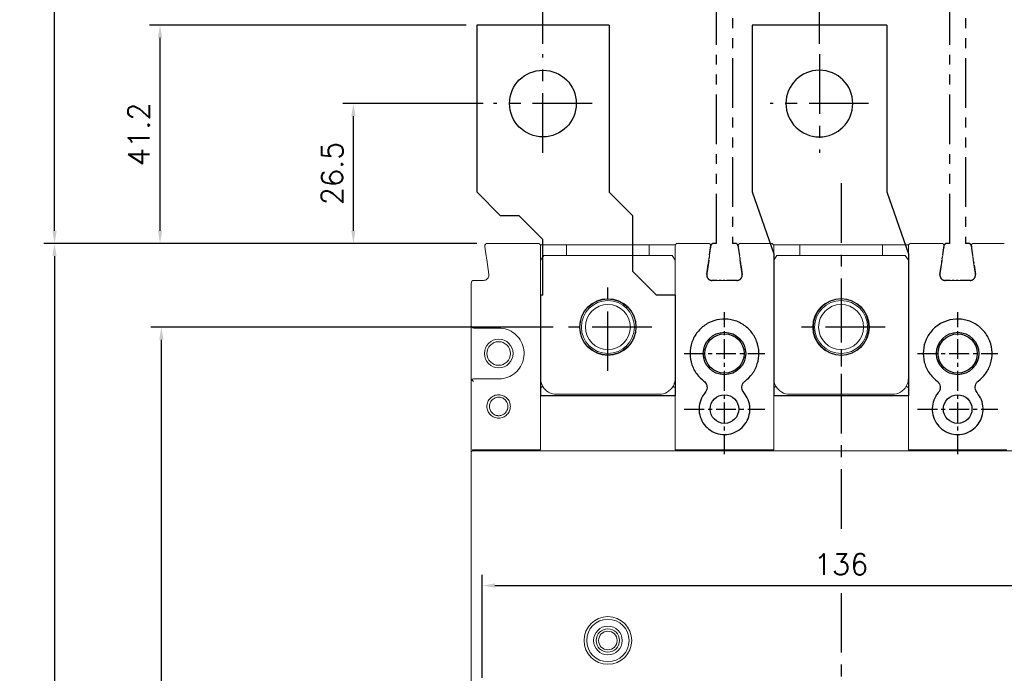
# Model space of a CAD drawing. Extents: x -2230 to 2710, y -907 to 1834.
# Tile 19 of 23: x -1012 to -826, y 1420 to 1544. Entities that reach past the tile are written whole.
import ezdxf

# ---------------------------------------------------------------- set-up
doc = ezdxf.new("R2010")
doc.units = 0
doc.header["$LTSCALE"] = 3
doc.header["$MEASUREMENT"] = 0
doc.linetypes.add('CENTER', pattern=[2, 1.25, -0.25, 0.25, -0.25])
doc.linetypes.add('PHANTOM2', pattern=[1.25, 0.625, -0.125, 0.125, -0.125, 0.125, -0.125])
doc.layers.get('0').update_dxf_attribs({"linetype": 'CONTINUOUS'})
doc.layers.get('Defpoints').update_dxf_attribs({"linetype": 'CONTINUOUS'})
for name, color, linetype in [('ce', 4, 'CENTER'), ('cen', 1, 'CENTER'), ('di', 3, 'CONTINUOUS'), ('DIM', 3, 'CONTINUOUS'), ('dwg', 7, 'CONTINUOUS'), ('TOP', 7, 'CONTINUOUS')]:
    doc.layers.add(name, color=color, linetype=linetype)
doc.styles.add('KIM', font='ROMANS.shx', dxfattribs={"height": 5, "bigfont": 'GSG1.shx'})
doc.styles.get("Standard").update_dxf_attribs({"font": 'romans.shx', "height": 4, "bigfont": 'ghs.shx'})
doc.dimstyles.new('STANDARD$0', dxfattribs={"dimtxt": 5, "dimasz": 5, "dimexe": 1, "dimexo": 2, "dimgap": 2, "dimtad": 1, "dimdec": 4, "dimzin": 12, "dimdsep": 46, "dimtxsty": 'KIM', "dimcen": -1, "dimdle": 0.1, "dimadec": 0, "dimazin": 0, "dimtfac": 1, "dimtdec": 4, "dimtmove": 0, "dimatfit": 3, "dimfxl": 0, "dimtolj": 1, "dimtzin": 0, "dimarcsym": 0})

# ---------------------------------------------------------------- blocks, each defined once
blk = doc.blocks.new('fsadfsafas')
at = {"layer": 'cen', "ltscale": 3}
for p, q in [((614, 610.86), (614, 629.46)), ((623.3, 620.16), (604.7, 620.16)), ((626.25, 569.66), (626.25, 586.26)), ((634.55, 577.96), (617.95, 577.96))]:
    blk.add_line(p, q, dxfattribs=at)
at = {"layer": 'dwg'}
for p, q in [((626.5, 634.96), (601.5, 634.96)), ((601.5, 634.96), (601.5, 603.46)), ((626.5, 634.96), (626.5, 603.41)), ((601.5, 603.46), (606, 598.96)), ((626.5, 603.41), (630.95, 598.96)), ((609.5, 598.96), (606, 598.96)), ((609.5, 598.96), (614, 594.46)), ((630.95, 588.46), (630.95, 598.96)), ((614, 583.96), (614, 594.46)), ((635.45, 583.96), (630.95, 588.46)), ((614, 583.96), (613.55, 583.96)), ((613.55, 583.96), (613.55, 564.96)), ((638.95, 583.96), (635.45, 583.96)), ((638.95, 583.96), (638.95, 564.96)), ((638.95, 564.96), (613.55, 564.96))]:
    blk.add_line(p, q, dxfattribs=at)
for centre, radius in [((614, 620.16), 6.3), ((626.25, 577.96), 5.3)]:
    blk.add_circle(centre, radius, dxfattribs=at)
blk = doc.blocks.new('fsadfadsfas')
at = {"layer": 'cen', "ltscale": 3}
for p, q in [((1428.96, 638.76), (1428.96, 655.36)), ((1437.26, 647.06), (1420.66, 647.06)), ((1424.86, 595.56), (1424.86, 614.16)), ((1434.16, 604.86), (1415.56, 604.86))]:
    blk.add_line(p, q, dxfattribs=at)
at = {"layer": 'dwg'}
for p, q in [((1416.26, 633.26), (1416.26, 660.06)), ((1441.66, 660.06), (1416.26, 660.06)), ((1441.66, 633.26), (1441.66, 660.06)), ((1412.16, 621.56), (1416.26, 633.26)), ((1437.56, 621.56), (1441.66, 633.26)), ((1412.16, 590.06), (1412.16, 621.56)), ((1437.56, 590.06), (1437.56, 621.56)), ((1437.56, 590.06), (1412.16, 590.06))]:
    blk.add_line(p, q, dxfattribs=at)
for centre, radius in [((1428.96, 647.06), 5.3), ((1424.86, 604.86), 6.3)]:
    blk.add_circle(centre, radius, dxfattribs=at)
blk = doc.blocks.new('*D13')
at = {"layer": 'Defpoints', "color": 0}
for p in [(-861.06, 1631.81), (-913.21, 1537.18), (-861.06, 1537.18)]:
    blk.add_point(p, dxfattribs=at)
at = {"layer": 'di'}
for p, q in [((-913.21, 1539.18), (-913.21, 1633.81)), ((-861.06, 1539.18), (-861.06, 1633.81)), ((-910.81, 1631.81), (-863.46, 1631.81))]:
    blk.add_line(p, q, dxfattribs=at)
for points in [[(-910.81, 1632.21), (-910.81, 1631.41), (-913.21, 1631.81)], [(-863.46, 1632.21), (-863.46, 1631.41), (-861.06, 1631.81)]]:
    blk.add_solid(points, dxfattribs=at)
at = {"layer": 'di', "insert": (-887.13, 1635.81), "char_height": 4, "attachment_point": 5}
blk.add_mtext('\\A1;52.2', dxfattribs=at)
blk = doc.blocks.new('*D14')
at = {"layer": 'Defpoints', "color": 0}
for p in [(-808.86, 1631.81), (-861.06, 1537.18), (-808.86, 1537.18)]:
    blk.add_point(p, dxfattribs=at)
at = {"layer": 'di'}
for p, q in [((-861.06, 1539.18), (-861.06, 1633.81)), ((-808.86, 1539.18), (-808.86, 1633.81)), ((-858.66, 1631.81), (-811.26, 1631.81))]:
    blk.add_line(p, q, dxfattribs=at)
for points in [[(-858.66, 1632.21), (-858.66, 1631.41), (-861.06, 1631.81)], [(-811.26, 1632.21), (-811.26, 1631.41), (-808.86, 1631.81)]]:
    blk.add_solid(points, dxfattribs=at)
at = {"layer": 'di', "insert": (-834.96, 1635.81), "char_height": 4, "attachment_point": 5}
blk.add_mtext('\\A1;52.2', dxfattribs=at)
blk = doc.blocks.new('*D22')
at = {"layer": 'Defpoints', "color": 0}
for p in [(-923.68, 1501.48), (-1005.37, 1244.88), (-923.68, 1244.88)]:
    blk.add_point(p, dxfattribs=at)
at = {"layer": 'di'}
for p, q in [((-925.68, 1501.48), (-1007.37, 1501.48)), ((-1005.37, 1499.08), (-1005.37, 1247.28)), ((-925.68, 1244.88), (-1007.37, 1244.88))]:
    blk.add_line(p, q, dxfattribs=at)
for points in [[(-1005.77, 1499.08), (-1004.97, 1499.08), (-1005.37, 1501.48)], [(-1005.77, 1247.28), (-1004.97, 1247.28), (-1005.37, 1244.88)]]:
    blk.add_solid(points, dxfattribs=at)
at = {"layer": 'di', "insert": (-1009.37, 1373.18), "char_height": 4, "attachment_point": 5, "rotation": 90}
blk.add_mtext('\\A1;257', dxfattribs=at)
blk = doc.blocks.new('*D23')
at = {"layer": 'Defpoints', "color": 0}
for p in [(-985.21, 1485.68), (-909.26, 1485.68), (-909.26, 1260.68)]:
    blk.add_point(p, dxfattribs=at)
at = {"layer": 'di'}
for p, q in [((-911.26, 1485.68), (-987.21, 1485.68)), ((-985.21, 1263.08), (-985.21, 1483.28)), ((-911.26, 1260.68), (-987.21, 1260.68))]:
    blk.add_line(p, q, dxfattribs=at)
for points in [[(-985.61, 1483.28), (-984.81, 1483.28), (-985.21, 1485.68)], [(-985.61, 1263.08), (-984.81, 1263.08), (-985.21, 1260.68)]]:
    blk.add_solid(points, dxfattribs=at)
at = {"layer": 'di', "insert": (-989.21, 1373.18), "char_height": 4, "attachment_point": 5, "rotation": 90}
blk.add_mtext('\\A1;225', dxfattribs=at)
blk = doc.blocks.new('*D25')
at = {"layer": 'Defpoints', "color": 0}
for p in [(-985.46, 1542.68), (-925.71, 1542.68), (-923.68, 1501.48)]:
    blk.add_point(p, dxfattribs=at)
at = {"layer": 'di'}
for p, q in [((-927.71, 1542.68), (-987.46, 1542.68)), ((-985.46, 1503.88), (-985.46, 1540.28)), ((-925.68, 1501.48), (-987.46, 1501.48))]:
    blk.add_line(p, q, dxfattribs=at)
for points in [[(-985.86, 1540.28), (-985.06, 1540.28), (-985.46, 1542.68)], [(-985.86, 1503.88), (-985.06, 1503.88), (-985.46, 1501.48)]]:
    blk.add_solid(points, dxfattribs=at)
at = {"layer": 'di', "insert": (-989.46, 1522.08), "char_height": 4, "attachment_point": 5, "rotation": 90}
blk.add_mtext('\\A1;41.2', dxfattribs=at)
blk = doc.blocks.new('*D43')
at = {"layer": 'Defpoints', "color": 0}
for p in [(-948.98, 1527.88), (-922.51, 1527.88), (-923.68, 1501.48)]:
    blk.add_point(p, dxfattribs=at)
at = {"layer": 'di'}
for p, q in [((-924.51, 1527.88), (-950.98, 1527.88)), ((-948.98, 1503.88), (-948.98, 1525.48)), ((-925.68, 1501.48), (-950.98, 1501.48))]:
    blk.add_line(p, q, dxfattribs=at)
for points in [[(-949.38, 1525.48), (-948.58, 1525.48), (-948.98, 1527.88)], [(-949.38, 1503.88), (-948.58, 1503.88), (-948.98, 1501.48)]]:
    blk.add_solid(points, dxfattribs=at)
at = {"layer": 'di', "insert": (-952.98, 1514.68), "char_height": 4, "attachment_point": 5, "rotation": 90}
blk.add_mtext('\\A1;26.5', dxfattribs=at)
blk = doc.blocks.new('*D45')
at = {"layer": 'Defpoints', "color": 0}
for p in [(-789.25, 1436.86), (-924.67, 1417.44), (-789.25, 1417.25)]:
    blk.add_point(p, dxfattribs=at)
at = {"layer": 'di'}
for p, q in [((-924.67, 1419.44), (-924.67, 1438.86)), ((-789.25, 1419.25), (-789.25, 1438.86)), ((-922.27, 1436.86), (-791.65, 1436.86))]:
    blk.add_line(p, q, dxfattribs=at)
for points in [[(-922.27, 1437.26), (-922.27, 1436.46), (-924.67, 1436.86)], [(-791.65, 1437.26), (-791.65, 1436.46), (-789.25, 1436.86)]]:
    blk.add_solid(points, dxfattribs=at)
at = {"layer": 'di', "insert": (-856.96, 1440.86), "char_height": 4, "attachment_point": 5}
blk.add_mtext('\\A1;136', dxfattribs=at)
blk = doc.blocks.new('ftuseduets')
at = {"layer": 'DIM', "color": 4, "linetype": 'PHANTOM2', "ltscale": 0.2}
for p, q in [((507.828, 171.36), (507.984, 172.446)), ((509.005, 172.446), (509.163, 171.361))]:
    blk.add_line(p, q, dxfattribs=at)
for centre, radius, start, end in [((508.083, 172.432), 0.1, 90, 171.87), ((508.907, 172.432), 0.1, 8.2422, 90), ((508.026, 171.332), 0.2, 171.87, 270), ((508.965, 171.332), 0.2, 270, 8.2422)]:
    blk.add_arc(centre, radius, start, end, dxfattribs=at)
at = {"layer": 'TOP', "color": 4, "linetype": 'PHANTOM2'}
for p, q in [((508.196, 172.532), (508.196, 194.532)), ((508.796, 194.532), (508.196, 194.532)), ((508.796, 194.532), (508.796, 172.532)), ((508.796, 186.258), (508.796, 186.863)), ((508.196, 186.056), (508.196, 185.45)), ((508.796, 185.45), (508.796, 186.056)), ((508.156, 185.032), (508.136, 185.032)), ((508.136, 185.032), (508.136, 184.965)), ((508.136, 184.958), (508.136, 184.936)), ((508.136, 184.928), (508.136, 184.906)), ((508.136, 184.899), (508.136, 184.832)), ((508.136, 184.632), (508.136, 184.832)), ((508.156, 184.832), (508.136, 184.832)), ((508.165, 185.032), (508.158, 185.032)), ((508.165, 184.832), (508.158, 184.832)), ((508.174, 185.032), (508.167, 185.032)), ((508.174, 184.832), (508.167, 184.832)), ((508.196, 185.032), (508.176, 185.032)), ((508.196, 184.832), (508.176, 184.832)), ((508.796, 185.032), (508.816, 185.032)), ((508.796, 184.832), (508.816, 184.832)), ((508.818, 185.032), (508.825, 185.032)), ((508.818, 184.832), (508.825, 184.832)), ((508.827, 185.032), (508.834, 185.032)), ((508.827, 184.832), (508.834, 184.832)), ((508.836, 185.032), (508.856, 185.032)), ((508.836, 184.832), (508.856, 184.832)), ((508.856, 185.032), (508.856, 184.965)), ((508.856, 184.958), (508.856, 184.936)), ((508.856, 184.928), (508.856, 184.906)), ((508.856, 184.899), (508.856, 184.832)), ((508.856, 184.632), (508.856, 184.832)), ((508.136, 184.543), (508.136, 184.61)), ((508.136, 184.454), (508.136, 184.521)), ((508.136, 184.232), (508.136, 184.432)), ((508.856, 184.543), (508.856, 184.61)), ((508.856, 184.454), (508.856, 184.521)), ((508.856, 184.232), (508.856, 184.432)), ((508.136, 184.232), (508.136, 184.165)), ((508.156, 184.232), (508.136, 184.232)), ((508.136, 184.158), (508.136, 184.136)), ((508.136, 184.128), (508.136, 184.106)), ((508.136, 184.099), (508.136, 184.032)), ((508.156, 184.032), (508.136, 184.032)), ((508.165, 184.232), (508.158, 184.232)), ((508.165, 184.032), (508.158, 184.032)), ((508.174, 184.232), (508.167, 184.232)), ((508.174, 184.032), (508.167, 184.032)), ((508.196, 184.232), (508.176, 184.232)), ((508.196, 184.032), (508.176, 184.032)), ((508.796, 184.232), (508.816, 184.232)), ((508.796, 184.032), (508.816, 184.032)), ((508.818, 184.232), (508.825, 184.232)), ((508.818, 184.032), (508.825, 184.032)), ((508.827, 184.232), (508.834, 184.232)), ((508.827, 184.032), (508.834, 184.032)), ((508.836, 184.232), (508.856, 184.232)), ((508.836, 184.032), (508.856, 184.032)), ((508.856, 184.232), (508.856, 184.165)), ((508.856, 184.158), (508.856, 184.136)), ((508.856, 184.128), (508.856, 184.106)), ((508.856, 184.099), (508.856, 184.032))]:
    blk.add_line(p, q, dxfattribs=at)
at = {"layer": 'TOP', "color": 4, "linetype": 'PHANTOM2', "ltscale": 0.2}
for p, q in [((508.196, 172.532), (508.083, 172.532)), ((508.907, 172.532), (508.796, 172.532)), ((508.833, 172.532), (508.796, 172.532)), ((508.85, 172.532), (508.838, 172.532)), ((508.867, 172.532), (508.854, 172.532)), ((508.907, 172.532), (508.871, 172.532)), ((508.965, 171.132), (508.026, 171.132))]:
    blk.add_line(p, q, dxfattribs=at)
blk = doc.blocks.new('123126')
at = {"layer": 'ce'}
blk.add_blockref('ftuseduets', (-1607.61, 1643.428), dxfattribs=at)
blk = doc.blocks.new('*D118')
at = {"layer": 'Defpoints', "color": 0}
for p in [(-1005.37, 1611.48), (-880.46, 1611.48), (-923.68, 1501.48)]:
    blk.add_point(p, dxfattribs=at)
at = {"layer": 'di'}
for p, q in [((-882.46, 1611.48), (-1007.37, 1611.48)), ((-1005.37, 1503.88), (-1005.37, 1609.08)), ((-925.68, 1501.48), (-1007.37, 1501.48))]:
    blk.add_line(p, q, dxfattribs=at)
for points in [[(-1005.77, 1609.08), (-1004.97, 1609.08), (-1005.37, 1611.48)], [(-1005.77, 1503.88), (-1004.97, 1503.88), (-1005.37, 1501.48)]]:
    blk.add_solid(points, dxfattribs=at)
at = {"layer": 'di', "insert": (-1009.37, 1556.48), "char_height": 4, "attachment_point": 5, "rotation": 90}
blk.add_mtext('\\A1;110', dxfattribs=at)

msp = doc.modelspace()

# ---------------------------------------------------------------- linework, layer by layer
at = {"color": 7, "linetype": 'Continuous', "lineweight": 15}
for p, q in [((-923.683, 1501.484), (-914.159, 1501.484)), ((-913.701, 1501.184), (-908.759, 1501.184)), ((-908.759, 1501.184), (-908.759, 1499.184)), ((-893.159, 1501.184), (-908.759, 1501.184)), ((-893.159, 1499.184), (-893.159, 1501.184)), ((-893.159, 1501.184), (-888.218, 1501.184)), ((-887.759, 1501.484), (-882.036, 1501.484)), ((-875.883, 1501.484), (-870.159, 1501.484)), ((-864.759, 1501.184), (-869.701, 1501.184)), ((-864.759, 1501.184), (-864.759, 1499.184)), ((-849.159, 1501.184), (-864.759, 1501.184)), ((-849.159, 1499.184), (-849.159, 1501.184)), ((-844.218, 1501.184), (-849.159, 1501.184)), ((-843.759, 1501.484), (-838.036, 1501.484)), ((-831.883, 1501.484), (-826.159, 1501.484)), ((-923.422, 1495.625), (-923.821, 1498.413)), ((-913.059, 1499.184), (-913.659, 1498.334)), ((-913.659, 1498.484), (-913.659, 1475.984)), ((-913.059, 1499.184), (-888.859, 1499.184)), ((-888.259, 1498.334), (-888.859, 1499.184)), ((-888.259, 1475.984), (-888.259, 1498.484)), ((-881.898, 1498.413), (-882.296, 1495.625)), ((-881.872, 1498.296), (-882.296, 1495.325)), ((-876.047, 1498.296), (-875.622, 1495.325)), ((-875.622, 1495.625), (-876.021, 1498.413)), ((-869.059, 1499.184), (-869.659, 1498.334)), ((-869.659, 1498.484), (-869.659, 1475.984)), ((-869.059, 1499.184), (-844.859, 1499.184)), ((-844.259, 1498.334), (-844.859, 1499.184)), ((-844.259, 1475.984), (-844.259, 1498.484)), ((-837.898, 1498.413), (-838.296, 1495.625)), ((-837.872, 1498.296), (-838.296, 1495.325)), ((-832.047, 1498.296), (-831.622, 1495.325)), ((-831.622, 1495.625), (-832.021, 1498.413)), ((-926.759, 1485.984), (-926.759, 1493.984)), ((-926.259, 1494.484), (-924.412, 1494.484)), ((-881.306, 1494.484), (-876.612, 1494.484)), ((-837.306, 1494.484), (-832.612, 1494.484)), ((-926.759, 1475.384), (-926.759, 1485.984)), ((-921.559, 1485.484), (-926.259, 1485.484)), ((-926.759, 1461.984), (-926.759, 1475.384)), ((-926.259, 1475.884), (-921.559, 1475.884)), ((-913.659, 1462.484), (-913.659, 1474.181)), ((-888.259, 1462.484), (-888.259, 1474.181)), ((-869.659, 1462.484), (-869.659, 1474.181)), ((-844.259, 1462.484), (-844.259, 1474.181)), ((-910.659, 1472.984), (-891.259, 1472.984)), ((-866.659, 1472.984), (-847.259, 1472.984)), ((-926.478, 1462.484), (-926.478, 1462.283)), ((-926.31, 1462.484), (-926.478, 1462.484)), ((-926.459, 1462.284), (-787.459, 1462.284)), ((-926.31, 1462.484), (-913.659, 1462.484)), ((-888.259, 1462.484), (-869.659, 1462.484)), ((-844.259, 1462.484), (-825.659, 1462.484)), ((-926.759, 1461.719), (-926.759, 1461.984)), ((-926.759, 1284.649), (-926.759, 1461.719))]:
    msp.add_line(p, q, dxfattribs=at)
at = {"color": 7, "linetype": 'Continuous', "lineweight": 15, "flags": 128}
for points in [[(-881.541, 1500.613), (-881.537, 1500.72), (-881.554, 1500.817)], [(-837.541, 1500.613), (-837.537, 1500.72), (-837.554, 1500.817)]]:
    msp.add_lwpolyline(points, dxfattribs=at)
at = {"color": 7, "linetype": 'Continuous', "lineweight": 15}
for centre, radius in [((-900.959, 1485.684), 5.35), ((-900.959, 1485.684), 5), ((-856.959, 1485.684), 5.35), ((-856.959, 1485.684), 5), ((-900.959, 1485.684), 4.25), ((-856.959, 1485.684), 4.25), ((-921.559, 1480.684), 2.7), ((-921.559, 1480.684), 2.225), ((-900.959, 1426.484), 4.5), ((-900.959, 1426.484), 4), ((-900.959, 1426.484), 2.7), ((-900.959, 1426.484), 2.2), ((-900.959, 1426.484), 1.75)]:
    msp.add_circle(centre, radius, dxfattribs=at)
for centre, radius in [((-878.959, 1480.684), 4), ((-834.959, 1480.684), 4), ((-878.959, 1480.684), 3.7), ((-834.959, 1480.684), 3.7), ((-878.959, 1470.184), 2.7), ((-834.959, 1470.184), 2.7)]:
    msp.add_circle(centre, radius)
for centre, radius, start, end in [((-923.683, 1500.984), 0.5, 90, 188.1301), ((-914.159, 1500.984), 0.5, 0, 90), ((-887.759, 1500.984), 0.5, 90, 180), ((-882.036, 1500.984), 0.5, 351.8699, 90), ((-875.883, 1500.984), 0.5, 90, 188.1301), ((-870.159, 1500.984), 0.5, 0, 90), ((-843.759, 1500.984), 0.5, 90, 180), ((-838.036, 1500.984), 0.5, 351.8699, 90), ((-831.883, 1500.984), 0.5, 90, 188.1301), ((-875.883, 1500.684), 0.5, 149.25665, 188.1301), ((-831.883, 1500.684), 0.5, 149.25665, 188.1301), ((-926.259, 1493.984), 0.5, 90, 180), ((-926.259, 1485.984), 0.5, 180, 270), ((-926.259, 1475.384), 0.5, 137.9984, 180), ((-910.659, 1475.984), 3, 210.11955, 270), ((-891.259, 1475.984), 3, 270, 330.26227), ((-866.659, 1475.984), 3, 209.73773, 270), ((-847.259, 1475.984), 3, 270, 330.26227)]:
    msp.add_arc(centre, radius, start, end, dxfattribs=at)
msp.add_ellipse((-926.459, 1461.984), major_axis=(0, -0.301), ratio=0.9982744, start_param=3.1415927, end_param=4.712389, dxfattribs=at)
for points, knots in [([(-923.821, 1498.413), (-923.861, 1498.697), (-923.942, 1499.265), (-924.05, 1500.02), (-924.131, 1500.586), (-924.172, 1500.874), (-924.176, 1500.903), (-924.178, 1500.913)], [0, 0, 0, 0, 0.2174332, 0.4348541, 0.652388, 0.8686965, 1, 1, 1, 1]), ([(-913.659, 1500.984), (-913.659, 1500.956), (-913.659, 1500.901), (-913.659, 1500.466), (-913.659, 1499.827), (-913.659, 1499.125), (-913.659, 1498.664), (-913.659, 1498.484)], [0, 0, 0, 0, 0.216177, 0.4323752, 0.6479764, 0.8624563, 1, 1, 1, 1]), ([(-888.259, 1498.484), (-888.259, 1498.763), (-888.259, 1499.32), (-888.259, 1500.064), (-888.259, 1500.629), (-888.259, 1500.938), (-888.259, 1500.971), (-888.259, 1500.984)], [0, 0, 0, 0, 0.2116692, 0.4233033, 0.6359511, 0.850839, 1, 1, 1, 1]), ([(-881.541, 1500.913), (-881.545, 1500.886), (-881.552, 1500.832), (-881.613, 1500.41), (-881.702, 1499.788), (-881.802, 1499.084), (-881.87, 1498.61), (-881.898, 1498.413)], [0, 0, 0, 0, 0.21175, 0.4235127, 0.6352042, 0.8481867, 1, 1, 1, 1]), ([(-876.021, 1498.413), (-876.061, 1498.695), (-876.141, 1499.257), (-876.249, 1500.009), (-876.329, 1500.574), (-876.372, 1500.871), (-876.376, 1500.901), (-876.378, 1500.913)], [0, 0, 0, 0, 0.2162174, 0.4325031, 0.6470846, 0.8596141, 1, 1, 1, 1]), ([(-869.659, 1500.984), (-869.659, 1500.956), (-869.659, 1500.9), (-869.659, 1500.461), (-869.659, 1499.817), (-869.659, 1499.115), (-869.659, 1498.659), (-869.659, 1498.484)], [0, 0, 0, 0, 0.2178729, 0.4357917, 0.6524092, 0.8666222, 1, 1, 1, 1]), ([(-844.259, 1498.484), (-844.259, 1498.763), (-844.259, 1499.32), (-844.259, 1500.064), (-844.259, 1500.629), (-844.259, 1500.938), (-844.259, 1500.971), (-844.259, 1500.984)], [0, 0, 0, 0, 0.2116692, 0.4233033, 0.6359511, 0.850839, 1, 1, 1, 1]), ([(-837.541, 1500.913), (-837.545, 1500.886), (-837.552, 1500.832), (-837.613, 1500.41), (-837.702, 1499.788), (-837.802, 1499.084), (-837.87, 1498.61), (-837.898, 1498.413)], [0, 0, 0, 0, 0.21175, 0.4235127, 0.6352041, 0.8481867, 1, 1, 1, 1]), ([(-832.021, 1498.413), (-832.061, 1498.695), (-832.141, 1499.257), (-832.249, 1500.009), (-832.329, 1500.574), (-832.372, 1500.871), (-832.376, 1500.901), (-832.378, 1500.913)], [0, 0, 0, 0, 0.2162174, 0.4325031, 0.6470846, 0.8596141, 1, 1, 1, 1]), ([(-924.412, 1494.484), (-924.3, 1494.495), (-924.075, 1494.517), (-923.775, 1494.69), (-923.549, 1494.944), (-923.409, 1495.27), (-923.418, 1495.504), (-923.422, 1495.625)], [0, 0, 0, 0, 0.19777454, 0.3953571, 0.5924541, 0.78913881, 1, 1, 1, 1]), ([(-882.296, 1495.625), (-882.301, 1495.513), (-882.311, 1495.287), (-882.183, 1494.967), (-881.965, 1494.708), (-881.662, 1494.522), (-881.428, 1494.497), (-881.306, 1494.484)], [0, 0, 0, 0, 0.1964016, 0.3928595, 0.5895785, 0.7867319, 1, 1, 1, 1]), ([(-876.612, 1494.484), (-876.5, 1494.495), (-876.275, 1494.517), (-875.975, 1494.69), (-875.749, 1494.944), (-875.609, 1495.27), (-875.618, 1495.504), (-875.622, 1495.625)], [0, 0, 0, 0, 0.1973377, 0.394695, 0.5920254, 0.7890442, 1, 1, 1, 1]), ([(-838.296, 1495.625), (-838.301, 1495.513), (-838.311, 1495.287), (-838.183, 1494.967), (-837.965, 1494.708), (-837.662, 1494.522), (-837.428, 1494.497), (-837.306, 1494.484)], [0, 0, 0, 0, 0.1964016, 0.3928595, 0.5895785, 0.7867319, 1, 1, 1, 1]), ([(-832.612, 1494.484), (-832.5, 1494.495), (-832.275, 1494.517), (-831.975, 1494.69), (-831.749, 1494.944), (-831.609, 1495.27), (-831.618, 1495.504), (-831.622, 1495.625)], [0, 0, 0, 0, 0.1973377, 0.3946958, 0.5920255, 0.7890443, 1, 1, 1, 1]), ([(-921.559, 1475.884), (-921.385, 1475.89), (-920.673, 1475.914), (-919.446, 1476.275), (-918.106, 1477.219), (-917.155, 1478.556), (-916.699, 1480.132), (-916.79, 1481.771), (-917.418, 1483.289), (-918.511, 1484.503), (-919.945, 1485.326), (-921.021, 1485.431), (-921.559, 1485.484)], [0, 0, 0, 0, 0.0349024, 0.1422144, 0.2496426, 0.3568779, 0.4640098, 0.5713243, 0.6787558, 0.7859579, 0.8929777, 1, 1, 1, 1]), ([(-926.259, 1475.884), (-926.26, 1475.884), (-926.314, 1475.884), (-926.428, 1475.865), (-926.554, 1475.798), (-926.616, 1475.733), (-926.631, 1475.719)], [0, 0, 0, 0, 0.0083714, 0.4041021, 0.8638238, 1, 1, 1, 1]), ([(-926.631, 1475.719), (-926.581, 1475.665), (-926.485, 1475.561), (-926.368, 1475.442), (-926.311, 1475.385), (-926.31, 1475.384)], [0, 0, 0, 0, 0.5110215, 0.9909427, 1, 1, 1, 1]), ([(-913.659, 1475.984), (-913.63, 1475.646), (-913.584, 1475.116), (-913.342, 1474.648), (-913.254, 1474.479)], [0, 0, 0, 0, 0.63774542, 1, 1, 1, 1]), ([(-888.654, 1474.496), (-888.57, 1474.661), (-888.333, 1475.124), (-888.288, 1475.648), (-888.259, 1475.984)], [0, 0, 0, 0, 0.3574548, 1, 1, 1, 1]), ([(-869.659, 1475.984), (-869.63, 1475.648), (-869.585, 1475.124), (-869.349, 1474.661), (-869.264, 1474.496)], [0, 0, 0, 0, 0.6425453, 1, 1, 1, 1]), ([(-844.654, 1474.496), (-844.57, 1474.661), (-844.333, 1475.124), (-844.288, 1475.648), (-844.259, 1475.984)], [0, 0, 0, 0, 0.3574547, 1, 1, 1, 1]), ([(-913.659, 1474.181), (-913.659, 1474.189), (-913.659, 1474.204), (-913.654, 1474.222), (-913.646, 1474.234), (-913.641, 1474.238), (-913.639, 1474.24)], [0, 0, 0, 0, 0.3476387, 0.6977052, 0.8729383, 1, 1, 1, 1]), ([(-913.254, 1474.479), (-913.254, 1474.478), (-913.254, 1474.478), (-913.259, 1474.473), (-913.289, 1474.451), (-913.375, 1474.397), (-913.495, 1474.324), (-913.591, 1474.268), (-913.639, 1474.24)], [0, 0, 0, 0, 0.0240307, 0.0863001, 0.3148167, 0.5432401, 0.7716189, 1, 1, 1, 1]), ([(-888.654, 1474.496), (-888.654, 1474.496), (-888.655, 1474.495), (-888.652, 1474.491), (-888.628, 1474.471), (-888.547, 1474.419), (-888.431, 1474.348), (-888.336, 1474.292), (-888.288, 1474.265)], [0, 0, 0, 0, 0.0208296, 0.0606004, 0.2956476, 0.5304868, 0.765245, 1, 1, 1, 1]), ([(-888.288, 1474.265), (-888.285, 1474.262), (-888.275, 1474.255), (-888.265, 1474.234), (-888.26, 1474.208), (-888.259, 1474.189), (-888.259, 1474.181)], [0, 0, 0, 0, 0.15904823, 0.36660836, 0.74923667, 1, 1, 1, 1]), ([(-869.659, 1474.181), (-869.659, 1474.192), (-869.658, 1474.213), (-869.652, 1474.239), (-869.641, 1474.257), (-869.633, 1474.262), (-869.63, 1474.265)], [0, 0, 0, 0, 0.3460891, 0.694524, 0.8684932, 1, 1, 1, 1]), ([(-869.264, 1474.496), (-869.264, 1474.496), (-869.264, 1474.495), (-869.266, 1474.491), (-869.291, 1474.471), (-869.371, 1474.419), (-869.488, 1474.348), (-869.583, 1474.292), (-869.63, 1474.265)], [0, 0, 0, 0, 0.0208297, 0.0606006, 0.295648, 0.5304888, 0.7652457, 1, 1, 1, 1]), ([(-844.654, 1474.496), (-844.654, 1474.496), (-844.655, 1474.495), (-844.652, 1474.491), (-844.628, 1474.471), (-844.547, 1474.419), (-844.431, 1474.348), (-844.336, 1474.292), (-844.288, 1474.265)], [0, 0, 0, 0, 0.0208297, 0.0606006, 0.295648, 0.5304888, 0.7652457, 1, 1, 1, 1]), ([(-844.288, 1474.265), (-844.285, 1474.262), (-844.275, 1474.255), (-844.265, 1474.234), (-844.26, 1474.208), (-844.259, 1474.189), (-844.259, 1474.181)], [0, 0, 0, 0, 0.1590608, 0.3666174, 0.7492414, 1, 1, 1, 1]), ([(-919.357, 1470.684), (-919.392, 1470.397), (-919.46, 1469.823), (-919.969, 1469.089), (-920.703, 1468.606), (-921.571, 1468.43), (-922.437, 1468.606), (-923.176, 1469.089), (-923.663, 1469.823), (-923.843, 1470.686), (-923.664, 1471.548), (-923.175, 1472.28), (-922.436, 1472.762), (-921.57, 1472.938), (-920.702, 1472.761), (-919.968, 1472.278), (-919.46, 1471.545), (-919.391, 1470.971), (-919.357, 1470.684)], [0, 0, 0, 0, 0.0622507, 0.124664, 0.1872849, 0.2500194, 0.3127171, 0.375258, 0.4377337, 0.5001499, 0.5624032, 0.6247434, 0.6873253, 0.7500656, 0.8128155, 0.8754127, 0.9377772, 1, 1, 1, 1]), ([(-919.809, 1470.684), (-919.827, 1470.875), (-919.861, 1471.235), (-920.104, 1471.692), (-920.403, 1472.019), (-920.785, 1472.277), (-921.178, 1472.41), (-921.626, 1472.448), (-922.021, 1472.392), (-922.445, 1472.215), (-922.785, 1471.959), (-923.043, 1471.637), (-923.248, 1471.227), (-923.348, 1470.685), (-923.249, 1470.143), (-923.043, 1469.732), (-922.785, 1469.41), (-922.445, 1469.153), (-922.082, 1469.002), (-921.82, 1468.949), (-921.656, 1468.936), (-921.491, 1468.932), (-921.179, 1468.958), (-920.785, 1469.091), (-920.403, 1469.349), (-920.104, 1469.677), (-919.861, 1470.133), (-919.827, 1470.493), (-919.809, 1470.684)], [0, 0, 0, 0, 0.05200373, 0.09810666, 0.13829268, 0.17254776, 0.22306138, 0.24987113, 0.29500156, 0.33063633, 0.37491596, 0.40995452, 0.44248196, 0.49977469, 0.55724486, 0.5898525, 0.62496527, 0.66928859, 0.70492254, 0.73184204, 0.74203147, 0.7500331, 0.7769033, 0.8274524, 0.86171635, 0.90190524, 0.94800526, 1, 1, 1, 1])]:
    msp.add_open_spline(points, degree=3, knots=knots, dxfattribs=at)
for points, knots in [([(-875.068, 1475.478), (-874.6, 1475.893), (-873.589, 1476.79), (-872.649, 1478.693), (-872.337, 1480.881), (-872.777, 1483.063), (-873.911, 1484.973), (-875.609, 1486.397), (-877.679, 1487.182), (-879.897, 1487.242), (-882.014, 1486.562), (-883.784, 1485.222), (-885.009, 1483.379), (-885.562, 1481.232), (-885.366, 1479.027), (-884.479, 1476.964), (-883.394, 1475.973), (-882.851, 1475.478)], [0, 0, 0, 0, 0.0576455, 0.1246599, 0.1917276, 0.2592147, 0.3268307, 0.3940899, 0.4611735, 0.5282591, 0.5958477, 0.6633841, 0.7305035, 0.797489, 0.8648338, 0.9324162, 1, 1, 1, 1]), ([(-831.068, 1475.478), (-830.6, 1475.893), (-829.589, 1476.79), (-828.649, 1478.693), (-828.337, 1480.881), (-828.777, 1483.063), (-829.911, 1484.973), (-831.609, 1486.397), (-833.679, 1487.182), (-835.897, 1487.242), (-838.014, 1486.562), (-839.784, 1485.222), (-841.009, 1483.379), (-841.562, 1481.232), (-841.366, 1479.027), (-840.479, 1476.964), (-839.394, 1475.973), (-838.851, 1475.478)], [0, 0, 0, 0, 0.0576455, 0.1246599, 0.1917276, 0.2592147, 0.3268307, 0.3940899, 0.4611735, 0.5282591, 0.5958477, 0.6633841, 0.7305035, 0.797489, 0.8648338, 0.9324162, 1, 1, 1, 1]), ([(-882.851, 1475.478), (-882.743, 1475.382), (-882.509, 1475.174), (-882.291, 1474.731), (-882.223, 1474.227), (-882.318, 1473.718), (-882.512, 1473.441), (-882.609, 1473.302)], [0, 0, 0, 0, 0.1767702, 0.3824571, 0.5882182, 0.7941418, 1, 1, 1, 1]), ([(-875.31, 1473.302), (-875.394, 1473.419), (-875.577, 1473.674), (-875.692, 1474.152), (-875.648, 1474.66), (-875.443, 1475.136), (-875.193, 1475.364), (-875.068, 1475.478)], [0, 0, 0, 0, 0.1762349, 0.3819524, 0.5878501, 0.7939744, 1, 1, 1, 1]), ([(-838.851, 1475.478), (-838.743, 1475.382), (-838.509, 1475.174), (-838.291, 1474.731), (-838.223, 1474.227), (-838.318, 1473.718), (-838.512, 1473.441), (-838.609, 1473.302)], [0, 0, 0, 0, 0.1767702, 0.3824571, 0.5882182, 0.7941418, 1, 1, 1, 1]), ([(-831.31, 1473.302), (-831.394, 1473.419), (-831.577, 1473.674), (-831.692, 1474.152), (-831.648, 1474.66), (-831.443, 1475.136), (-831.193, 1475.364), (-831.068, 1475.478)], [0, 0, 0, 0, 0.1762349, 0.3819524, 0.5878501, 0.7939744, 1, 1, 1, 1]), ([(-882.609, 1473.302), (-882.781, 1473.077), (-883.279, 1472.427), (-883.756, 1471.124), (-883.802, 1469.488), (-883.297, 1467.923), (-882.306, 1466.616), (-880.94, 1465.712), (-879.352, 1465.308), (-877.717, 1465.452), (-876.221, 1466.13), (-875.036, 1467.263), (-874.29, 1468.723), (-874.075, 1470.342), (-874.38, 1471.969), (-875, 1472.858), (-875.31, 1473.302)], [0, 0, 0, 0, 0.0389932, 0.1127209, 0.1865914, 0.2607106, 0.334796, 0.4086203, 0.4823615, 0.5563266, 0.6304755, 0.7044802, 0.7782374, 0.8520288, 0.9260134, 1, 1, 1, 1]), ([(-838.609, 1473.302), (-838.781, 1473.077), (-839.279, 1472.427), (-839.756, 1471.124), (-839.802, 1469.488), (-839.297, 1467.923), (-838.306, 1466.616), (-836.94, 1465.712), (-835.352, 1465.308), (-833.717, 1465.452), (-832.221, 1466.13), (-831.036, 1467.263), (-830.29, 1468.723), (-830.075, 1470.342), (-830.38, 1471.969), (-831, 1472.858), (-831.31, 1473.302)], [0, 0, 0, 0, 0.0389932, 0.1127209, 0.1865914, 0.2607106, 0.334796, 0.4086203, 0.4823615, 0.5563266, 0.6304755, 0.7044802, 0.7782374, 0.8520288, 0.9260134, 1, 1, 1, 1])]:
    msp.add_open_spline(points, degree=3, knots=knots)
at = {"layer": 'cen', "ltscale": 3}
for p, q in [((-856.959, 1512.844), (-856.959, 1445.696)), ((-856.959, 1435.437), (-856.959, 1233.524))]:
    msp.add_line(p, q, dxfattribs=at)
at = {"layer": 'cen'}
for p, q in [((-878.959, 1461.652), (-878.959, 1488.514)), ((-834.959, 1461.652), (-834.959, 1488.514)), ((-886.545, 1480.684), (-871.373, 1480.684)), ((-842.545, 1480.684), (-827.373, 1480.684)), ((-886.545, 1470.184), (-871.373, 1470.184)), ((-842.545, 1470.184), (-827.373, 1470.184))]:
    msp.add_line(p, q, dxfattribs=at)

# ---------------------------------------------------------------- block references
at = {"layer": 'di', "xscale": 5, "yscale": 5, "zscale": 5}
for p in [(4616.614, -7578.318), (4660.614, -7578.318)]:
    msp.add_blockref('123126', p, dxfattribs=at)
at = {"layer": 'di'}
msp.add_blockref('fsadfsafas', (-1527.213, 907.726), dxfattribs=at)
at = {"layer": 'di', "xscale": -1, "rotation": 180}
msp.add_blockref('fsadfadsfas', (-2285.916, 2132.744), dxfattribs=at)

# ---------------------------------------------------------------- dimensions: what is measured, and where the dimension line sits
at = {"layer": 'di'}
dim = msp.add_linear_dim(base=(-861.059, 1631.806), p1=(-913.209, 1537.184), p2=(-861.059, 1537.184), text='52.2', dimstyle='STANDARD$0', override={"dimtxt": 4, "dimasz": 2.4, "dimexe": 2, "dimdec": 2, "dimzin": 8, "dimtxsty": 'Standard', "dimcen": 0, "dimdle": 0, "dimclrd": 256, "dimclre": 256, "dimclrt": 256, "dimadec": 2, "dimazin": 2, "dimtfac": 0.6, "dimtdec": 2, "dimtzin": 8, "dimlwd": 65535, "dimlwe": 65535}, dxfattribs=at)
dim.commit()
dim.dimension.update_dxf_attribs({"geometry": '*D13', "text_midpoint": (-887.134, 1631.806), "dimtype": 160})
dim = msp.add_linear_dim(base=(-808.859, 1631.806), p1=(-861.059, 1537.184), p2=(-808.859, 1537.184), dimstyle='STANDARD$0', override={"dimtxt": 4, "dimasz": 2.4, "dimexe": 2, "dimdec": 2, "dimzin": 8, "dimtxsty": 'Standard', "dimcen": 0, "dimdle": 0, "dimclrd": 256, "dimclre": 256, "dimclrt": 256, "dimadec": 2, "dimazin": 2, "dimtfac": 0.6, "dimtdec": 2, "dimtzin": 8, "dimlwd": 65535, "dimlwe": 65535}, dxfattribs=at)
dim.commit()
dim.dimension.update_dxf_attribs({"geometry": '*D14', "text_midpoint": (-834.959, 1631.806), "dimtype": 160})
for base, p1, p2, picture, middle in [((-1005.372, 1611.484), (-923.683, 1501.484), (-880.458, 1611.484), '*D118', (-1005.372, 1556.484)), ((-985.462, 1542.684), (-923.683, 1501.484), (-925.709, 1542.684), '*D25', (-985.462, 1522.084)), ((-985.208, 1485.684), (-909.259, 1260.684), (-909.259, 1485.684), '*D23', (-985.208, 1373.184))]:
    dim = msp.add_linear_dim(base=base, p1=p1, p2=p2, angle=90, dimstyle='STANDARD$0', override={"dimtxt": 4, "dimasz": 2.4, "dimexe": 2, "dimdec": 2, "dimzin": 8, "dimtxsty": 'Standard', "dimcen": 0, "dimdle": 0, "dimclrd": 256, "dimclre": 256, "dimclrt": 256, "dimadec": 2, "dimazin": 2, "dimtfac": 0.6, "dimtdec": 2, "dimtzin": 8, "dimlwd": 65535, "dimlwe": 65535}, dxfattribs=at)
    dim.commit()
    dim.dimension.update_dxf_attribs({"geometry": picture, "text_midpoint": middle, "dimtype": 160})
dim = msp.add_linear_dim(base=(-948.98, 1527.884), p1=(-923.683, 1501.484), p2=(-922.509, 1527.884), angle=90, text='26.5', dimstyle='STANDARD$0', override={"dimtxt": 4, "dimasz": 2.4, "dimexe": 2, "dimdec": 2, "dimzin": 8, "dimtxsty": 'Standard', "dimcen": 0, "dimdle": 0, "dimclrd": 256, "dimclre": 256, "dimclrt": 256, "dimadec": 2, "dimazin": 2, "dimtfac": 0.6, "dimtdec": 2, "dimtzin": 8, "dimlwd": 65535, "dimlwe": 65535}, dxfattribs=at)
dim.commit()
dim.dimension.update_dxf_attribs({"geometry": '*D43', "text_midpoint": (-952.98, 1514.684)})
dim = msp.add_linear_dim(base=(-1005.372, 1244.884), p1=(-923.683, 1501.484), p2=(-923.683, 1244.884), angle=90, text='257', dimstyle='STANDARD$0', override={"dimtxt": 4, "dimasz": 2.4, "dimexe": 2, "dimdec": 2, "dimzin": 8, "dimtxsty": 'Standard', "dimcen": 0, "dimdle": 0, "dimclrd": 256, "dimclre": 256, "dimclrt": 256, "dimadec": 2, "dimazin": 2, "dimtfac": 0.6, "dimtdec": 2, "dimtzin": 8, "dimlwd": 65535, "dimlwe": 65535}, dxfattribs=at)
dim.commit()
dim.dimension.update_dxf_attribs({"geometry": '*D22', "text_midpoint": (-1005.372, 1373.184), "dimtype": 160})
dim = msp.add_linear_dim(base=(-789.246, 1436.855), p1=(-924.669, 1417.437), p2=(-789.246, 1417.254), text='136', dimstyle='STANDARD$0', override={"dimtxt": 4, "dimasz": 2.4, "dimexe": 2, "dimdec": 2, "dimzin": 8, "dimtxsty": 'Standard', "dimcen": 0, "dimdle": 0, "dimclrd": 256, "dimclre": 256, "dimclrt": 256, "dimadec": 2, "dimazin": 2, "dimtfac": 0.6, "dimtdec": 2, "dimtzin": 8, "dimlwd": 65535, "dimlwe": 65535}, dxfattribs=at)
dim.commit()
dim.dimension.update_dxf_attribs({"geometry": '*D45', "text_midpoint": (-856.958, 1440.855)})

doc.saveas('drawing.dxf')
